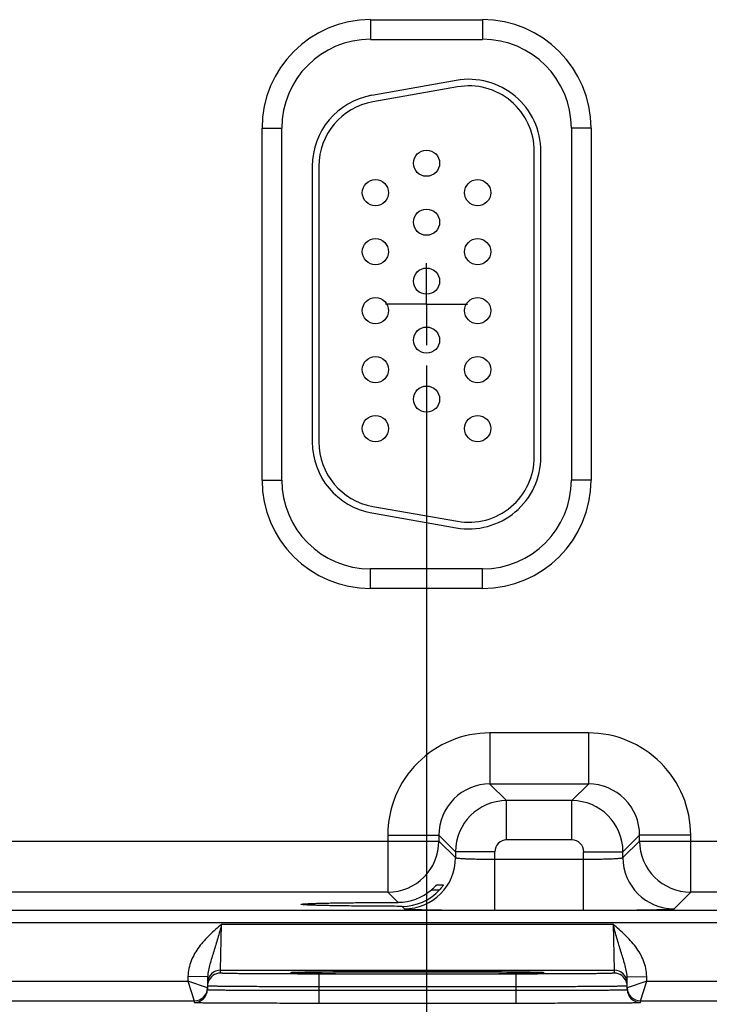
# Model space of a CAD drawing. Header units: inches. Extents: x 0 to 34, y 0 to 22.
# Tile 23 of 42: x 15.4 to 17.5, y 8.1 to 11.1. Entities that reach past the tile are written whole.
import ezdxf

# ---------------------------------------------------------------- set-up
doc = ezdxf.new("R2010")
doc.units = ezdxf.units.IN
doc.header["$LTSCALE"] = 1.87
doc.header["$MEASUREMENT"] = 0
doc.linetypes.add('CENTER', pattern=[0.6, 0.375, -0.075, 0.075, -0.075])
doc.layers.get('0').update_dxf_attribs({"linetype": 'CONTINUOUS'})
doc.layers.add('02___PRT_ALL_AXES', color=7, linetype='CONTINUOUS')
doc.layers.add('DIMENSIONS', color=7, linetype='CONTINUOUS')
doc.styles.get("Standard").update_dxf_attribs({"font": 'txt', "width": 0.8})
doc.dimstyles.new('DIMSTYLE_1', dxfattribs={"dimtxt": 0.125, "dimasz": 0.18, "dimexe": 0.125, "dimexo": 0.0625, "dimgap": 0.09, "dimtad": 0, "dimtih": 1, "dimtoh": 1, "dimlfac": 0.5, "dimzin": 4, "dimdsep": 46, "dimtxsty": 'STANDARD', "dimblk": '_FILLED', "dimblk1": '_FILLED', "dimblk2": '_FILLED', "dimcen": 0.09, "dimadec": 0, "dimazin": 0, "dimtp": 0.01, "dimtm": 0.01, "dimtfac": 1, "dimtofl": 0, "dimtmove": 0, "dimatfit": 3, "dimldrblk": '_FILLED', "dimfxl": 1, "dimtolj": 1, "dimtzin": 4, "dimarcsym": 0})

# ---------------------------------------------------------------- blocks, each defined once
blk = doc.blocks.new('*D34')
at = {"layer": 'DIMENSIONS', "color": 2, "linetype": 'CONTINUOUS'}
blk.add_line((16.6121, 10.0877), (16.6121, 7.4462), dxfattribs=at)
at = {"layer": 'DIMENSIONS', "color": 2, "linetype": 'CONTINUOUS', "insert": (16.5496, 7.3837), "char_height": 0.125, "width": 1.225, "attachment_point": 3, "rotation": 90, "line_spacing_factor": 0.9}
blk.add_mtext('5.82{\\Ftxt.shx;\\W1.000000;\\H0.125000; }[147.7]', dxfattribs=at)
blk = doc.blocks.new('_FILLED')
at = {"color": 0, "linetype": 'BYBLOCK'}
blk.add_solid([(0, 0), (-1, 0.174), (-1, -0.174)], dxfattribs=at)
blk = doc.blocks.new('*D35')
at = {"layer": 'DIMENSIONS', "color": 2, "linetype": 'CONTINUOUS'}
blk.add_line((18.7221, 10.0877), (18.7221, 7.4462), dxfattribs=at)
at = {"layer": 'DIMENSIONS', "color": 2, "linetype": 'CONTINUOUS', "insert": (18.6596, 7.3837), "char_height": 0.125, "width": 1.225, "attachment_point": 3, "rotation": 90, "line_spacing_factor": 0.9}
blk.add_mtext('6.87{\\Ftxt.shx;\\W1.000000;\\H0.125000; }[174.5]', dxfattribs=at)
blk = doc.blocks.new('*D36')
at = {"layer": 'DIMENSIONS', "color": 2, "linetype": 'CONTINUOUS'}
blk.add_line((20.8321, 10.0877), (20.8321, 7.4462), dxfattribs=at)
at = {"layer": 'DIMENSIONS', "color": 2, "linetype": 'CONTINUOUS', "insert": (20.7696, 7.3837), "char_height": 0.125, "width": 1.225, "attachment_point": 3, "rotation": 90, "line_spacing_factor": 0.9}
blk.add_mtext('7.93{\\Ftxt.shx;\\W1.000000;\\H0.125000; }[201.3]', dxfattribs=at)
blk = doc.blocks.new('*D37')
at = {"layer": 'DIMENSIONS', "color": 2, "linetype": 'CONTINUOUS'}
blk.add_line((21.8871, 10.4678), (21.8871, 7.4462), dxfattribs=at)
at = {"layer": 'DIMENSIONS', "color": 2, "linetype": 'CONTINUOUS', "insert": (21.8246, 7.3837), "char_height": 0.125, "width": 1.225, "attachment_point": 3, "rotation": 90, "line_spacing_factor": 0.9}
blk.add_mtext('8.45{\\Ftxt.shx;\\W1.000000;\\H0.125000; }[214.7]', dxfattribs=at)
blk = doc.blocks.new('*D38')
at = {"layer": 'DIMENSIONS', "color": 2, "linetype": 'CONTINUOUS'}
blk.add_line((22.9421, 10.0877), (22.9421, 7.4462), dxfattribs=at)
at = {"layer": 'DIMENSIONS', "color": 2, "linetype": 'CONTINUOUS', "insert": (22.8796, 7.3837), "char_height": 0.125, "width": 1.225, "attachment_point": 3, "rotation": 90, "line_spacing_factor": 0.9}
blk.add_mtext('8.98{\\Ftxt.shx;\\W1.000000;\\H0.125000; }[228.1]', dxfattribs=at)
blk = doc.blocks.new('*D39')
at = {"layer": 'DIMENSIONS', "color": 2, "linetype": 'CONTINUOUS'}
blk.add_line((25.0521, 10.0877), (25.0521, 7.4462), dxfattribs=at)
at = {"layer": 'DIMENSIONS', "color": 2, "linetype": 'CONTINUOUS', "insert": (24.9896, 7.3837), "char_height": 0.125, "width": 1.325, "attachment_point": 3, "rotation": 90, "line_spacing_factor": 0.9}
blk.add_mtext('10.04{\\Ftxt.shx;\\W1.000000;\\H0.125000; }[254.9]', dxfattribs=at)
blk = doc.blocks.new('*D40')
at = {"layer": 'DIMENSIONS', "color": 2, "linetype": 'CONTINUOUS'}
blk.add_line((27.1621, 10.0877), (27.1621, 7.4462), dxfattribs=at)
at = {"layer": 'DIMENSIONS', "color": 2, "linetype": 'CONTINUOUS', "insert": (27.0996, 7.3837), "char_height": 0.125, "width": 1.325, "attachment_point": 3, "rotation": 90, "line_spacing_factor": 0.9}
blk.add_mtext('11.09{\\Ftxt.shx;\\W1.000000;\\H0.125000; }[281.7]', dxfattribs=at)
blk = doc.blocks.new('*D41')
at = {"layer": 'DIMENSIONS', "color": 2, "linetype": 'CONTINUOUS'}
blk.add_line((29.2721, 10.0877), (29.2721, 7.4462), dxfattribs=at)
at = {"layer": 'DIMENSIONS', "color": 2, "linetype": 'CONTINUOUS', "insert": (29.2096, 7.3837), "char_height": 0.125, "width": 1.325, "attachment_point": 3, "rotation": 90, "line_spacing_factor": 0.9}
blk.add_mtext('12.15{\\Ftxt.shx;\\W1.000000;\\H0.125000; }[308.5]', dxfattribs=at)

msp = doc.modelspace()

# ---------------------------------------------------------------- linework, layer by layer
at = {"color": 7, "linetype": 'CONTINUOUS'}
for p, q in [((16.4411, 11.1433), (16.4411, 11.0833)), ((16.4411, 11.1433), (16.7831, 11.1433)), ((16.7831, 11.1433), (16.7831, 11.0833)), ((16.4411, 11.0833), (16.7831, 11.0833)), ((16.7029, 10.9579), (16.4449, 10.9124)), ((16.7063, 10.9382), (16.4483, 10.8927)), ((16.11, 9.7383), (16.11, 10.8123)), ((16.11, 10.8123), (16.17, 10.8123)), ((16.17, 9.7383), (16.17, 10.8123)), ((17.1141, 10.8123), (17.0541, 10.8123)), ((17.0541, 10.8123), (17.0541, 9.7383)), ((17.1141, 10.8123), (17.1141, 9.7383)), ((16.9411, 9.8093), (16.9411, 10.7413)), ((16.9611, 9.8093), (16.9611, 10.7413)), ((16.2631, 10.6958), (16.2631, 9.8547)), ((16.2831, 10.6958), (16.2831, 9.8547)), ((16.11, 9.7383), (16.17, 9.7383)), ((17.1141, 9.7383), (17.0541, 9.7383)), ((16.4483, 9.6578), (16.7063, 9.6123)), ((16.4449, 9.6381), (16.7029, 9.5926)), ((16.7831, 9.4672), (16.4411, 9.4672)), ((16.4411, 9.4072), (16.4411, 9.4672)), ((16.7831, 9.4072), (16.7831, 9.4672)), ((16.7831, 9.4072), (16.4411, 9.4072)), ((17.1064, 8.9665), (16.8057, 8.9665)), ((16.8057, 8.9665), (16.8057, 8.8105)), ((17.1064, 8.9665), (17.1064, 8.8105)), ((17.1064, 8.8105), (16.8057, 8.8105)), ((16.8057, 8.8105), (16.8565, 8.7598)), ((17.1064, 8.8105), (17.0557, 8.7598)), ((17.0557, 8.7598), (16.8565, 8.7598)), ((16.8565, 8.6398), (16.8565, 8.7598)), ((17.0557, 8.6398), (17.0557, 8.7598)), ((15.1524, 8.6365), (16.6498, 8.6365)), ((16.4938, 8.6546), (16.6498, 8.6546)), ((16.4938, 8.6546), (16.4938, 8.4805)), ((16.6498, 8.6546), (16.7005, 8.6038)), ((16.6498, 8.6546), (16.6498, 8.6365)), ((16.6498, 8.6365), (16.7005, 8.5858)), ((17.0557, 8.6398), (16.8565, 8.6398)), ((17.2624, 8.6546), (17.2116, 8.6038)), ((17.2116, 8.5858), (17.2624, 8.6365)), ((17.4183, 8.6546), (17.2624, 8.6546)), ((17.2624, 8.6365), (17.2624, 8.6546)), ((17.2624, 8.6365), (18.7598, 8.6365)), ((17.4183, 8.4805), (17.4183, 8.6546)), ((16.8205, 8.6038), (16.7005, 8.6038)), ((16.7005, 8.6038), (16.7005, 8.5858)), ((16.8205, 8.4251), (16.8205, 8.6038)), ((17.0916, 8.6038), (17.2116, 8.6038)), ((17.0916, 8.4251), (17.0916, 8.6038)), ((17.2116, 8.5858), (17.2116, 8.6038)), ((16.8205, 8.581), (17.0916, 8.581)), ((16.4938, 8.4805), (15.3083, 8.4805)), ((16.4938, 8.4805), (16.525, 8.4493)), ((16.6272, 8.4875), (16.6519, 8.4875)), ((16.6433, 8.503), (16.6639, 8.503)), ((16.6639, 8.503), (16.6638, 8.5028)), ((17.3676, 8.4298), (17.4183, 8.4805)), ((18.6038, 8.4805), (17.4183, 8.4805)), ((30.1415, 8.4249), (13.441, 8.4249)), ((16.5373, 8.4371), (16.5446, 8.4298)), ((16.8205, 8.4251), (17.0916, 8.4251)), ((30.1415, 8.3869), (13.441, 8.3869)), ((15.9836, 8.2426), (15.9867, 8.3826)), ((15.9867, 8.3826), (17.1814, 8.3826)), ((17.1814, 8.3826), (17.1845, 8.2426)), ((15.9834, 8.2332), (15.9836, 8.2426)), ((15.9836, 8.2426), (17.1845, 8.2426)), ((16.2026, 8.2348), (16.204, 8.2349)), ((16.2257, 8.2356), (16.2028, 8.2349)), ((16.204, 8.2349), (16.2056, 8.235)), ((16.2056, 8.235), (16.2076, 8.2351)), ((16.2076, 8.2351), (16.2113, 8.2352)), ((16.2113, 8.2352), (16.2173, 8.2354)), ((16.2173, 8.2354), (16.2267, 8.2356)), ((16.2267, 8.2356), (16.2436, 8.2359)), ((16.2436, 8.2359), (16.2655, 8.2362)), ((16.2655, 8.2362), (16.2933, 8.2365)), ((16.2933, 8.2365), (16.3241, 8.2368)), ((16.3241, 8.2368), (16.3633, 8.2371)), ((16.3633, 8.2371), (16.4104, 8.2373)), ((16.4104, 8.2373), (16.4557, 8.2375)), ((16.4557, 8.2375), (16.507, 8.2376)), ((16.507, 8.2376), (16.5647, 8.2377)), ((16.5647, 8.2377), (16.6203, 8.2377)), ((16.6203, 8.2377), (16.6787, 8.2376)), ((16.6787, 8.2376), (16.7309, 8.2374)), ((16.7309, 8.2374), (16.7773, 8.2372)), ((16.7773, 8.2372), (16.8175, 8.237)), ((16.8175, 8.237), (16.8569, 8.2367)), ((16.8569, 8.2367), (16.8889, 8.2364)), ((16.8889, 8.2364), (16.9142, 8.2361)), ((16.9142, 8.2361), (16.9336, 8.2357)), ((16.9336, 8.2357), (16.9464, 8.2355)), ((16.9654, 8.2349), (16.9427, 8.2356)), ((16.9464, 8.2355), (16.953, 8.2353)), ((16.953, 8.2353), (16.9572, 8.2352)), ((16.9572, 8.2352), (16.9606, 8.2351)), ((16.9606, 8.2351), (16.9625, 8.235)), ((16.9625, 8.235), (16.964, 8.2349)), ((17.1845, 8.2426), (17.1847, 8.2332)), ((15.1744, 8.2087), (15.8837, 8.2087)), ((15.8839, 8.2231), (15.8837, 8.2087)), ((15.9433, 8.188), (15.8837, 8.2087)), ((15.8837, 8.2087), (15.9033, 8.1487)), ((15.9439, 8.222), (15.8839, 8.2231)), ((15.9439, 8.222), (15.9432, 8.183)), ((16.8848, 8.2306), (16.2833, 8.2306)), ((16.2833, 8.2306), (16.2833, 8.1913)), ((16.8848, 8.2306), (16.8848, 8.1913)), ((17.2242, 8.222), (17.2842, 8.2231)), ((17.2249, 8.183), (17.2242, 8.222)), ((17.2844, 8.2087), (17.2248, 8.188)), ((17.2648, 8.1487), (17.2844, 8.2087)), ((17.2844, 8.2087), (17.2842, 8.2231)), ((17.2844, 8.2087), (17.9937, 8.2087)), ((16.2833, 8.1913), (16.2832, 8.1814)), ((16.2832, 8.1814), (16.885, 8.1814)), ((16.2832, 8.1814), (16.2832, 8.1421)), ((16.8848, 8.1913), (16.2833, 8.1913)), ((16.8848, 8.1913), (16.885, 8.1814)), ((16.885, 8.1814), (16.885, 8.1421)), ((15.1548, 8.1487), (15.9033, 8.1487)), ((15.9033, 8.1487), (15.9032, 8.1437)), ((17.2648, 8.1487), (18.0133, 8.1487)), ((17.2649, 8.1437), (17.2648, 8.1487)), ((16.2832, 8.1421), (16.885, 8.1421))]:
    msp.add_line(p, q, dxfattribs=at)
for points in [[(16.201, 8.2347), (16.2011, 8.2347), (16.2013, 8.2348), (16.2017, 8.2348), (16.2021, 8.2348), (16.2026, 8.2348)], [(16.964, 8.2349), (16.9653, 8.2349), (16.9658, 8.2348), (16.9663, 8.2348), (16.9666, 8.2348), (16.9669, 8.2348), (16.967, 8.2347)]]:
    msp.add_lwpolyline(points, dxfattribs=at)
for centre in [(16.6121, 10.7053), (16.4561, 10.6153), (16.7681, 10.6153), (16.6121, 10.5253), (16.4561, 10.4353), (16.7681, 10.4353), (16.6121, 10.3453), (16.4561, 10.2553), (16.7681, 10.2553), (16.6121, 10.1653), (16.4561, 10.0753), (16.7681, 10.0753), (16.6121, 9.9853), (16.4561, 9.8953), (16.7681, 9.8953)]:
    msp.add_circle(centre, 0.04, dxfattribs=at)
for centre, radius, start, end in [((16.4411, 10.8123), 0.3311, 90, 180), ((16.7831, 10.8123), 0.3311, 0, 90), ((16.4411, 10.8123), 0.2711, 90, 180), ((16.7831, 10.8123), 0.2711, 0, 90), ((16.7411, 10.7413), 0.22, 0, 100), ((16.7411, 10.7413), 0.2, 0, 100), ((16.4831, 10.6958), 0.22, 100, 180), ((16.4831, 10.6958), 0.2, 100, 180), ((16.4831, 9.8547), 0.22, 180, 260), ((16.4831, 9.8547), 0.2, 180, 260), ((16.7411, 9.8093), 0.22, 260, 360), ((16.7411, 9.8093), 0.2, 260, 360), ((16.4411, 9.7383), 0.3311, 180, 270), ((16.4411, 9.7383), 0.2711, 180, 270), ((16.7831, 9.7383), 0.3311, 270, 360), ((16.7831, 9.7383), 0.2711, 270, 360), ((16.8057, 8.6546), 0.3119, 89.9965, 180.0035), ((17.1064, 8.6546), 0.3119, 359.9966, 90.0034), ((16.8057, 8.6547), 0.1559, 89.9717, 180.0282), ((17.1065, 8.6547), 0.1559, 359.9717, 90.0282), ((16.8565, 8.6038), 0.156, 90.0148, 179.9847), ((17.0556, 8.6038), 0.156, 0.0148, 89.9847), ((16.4938, 8.6366), 0.156, 270.0209, 359.9791), ((16.8565, 8.6038), 0.036, 89.9965, 180.0035), ((17.0557, 8.6038), 0.036, 359.9965, 90.0035), ((17.4184, 8.6366), 0.156, 180.0209, 269.9791), ((16.5445, 8.5858), 0.156, 270.0209, 359.9791), ((17.3676, 8.5858), 0.156, 180.0209, 269.9791), ((16.5245, 8.6066), 0.1572, 270.194, 310.7846), ((16.5377, 8.5918), 0.1547, 269.8484, 317.6119), ((15.9836, 8.2026), 0.04, 89.9997, 179.0001), ((17.1845, 8.2026), 0.04, 0.9999, 90.0003), ((15.9836, 8.1932), 0.0402, 161.2521, 178.9472), ((15.9834, 8.1932), 0.04, 89.9993, 161.1986), ((17.1847, 8.1932), 0.04, 18.8014, 90.0007), ((17.1845, 8.1932), 0.0402, 1.0528, 18.7479), ((15.9032, 8.1837), 0.04, 269.9997, 358.9997), ((15.9033, 8.1887), 0.04, 269.9997, 358.9997), ((15.9033, 8.1887), 0.0401, 351.8201, 358.9927), ((17.2648, 8.1887), 0.0401, 181.0074, 188.1804), ((17.2648, 8.1887), 0.04, 181.0003, 270.0003), ((17.2649, 8.1837), 0.04, 181.0003, 270.0003)]:
    msp.add_arc(centre, radius, start, end, dxfattribs=at)
for points, knots in [([(16.7005, 8.5858), (16.7006, 8.5857), (16.7008, 8.5855), (16.7014, 8.5853), (16.7022, 8.585), (16.7038, 8.5847), (16.7065, 8.5843), (16.7106, 8.5839), (16.7157, 8.5835), (16.7218, 8.5831), (16.7288, 8.5827), (16.7366, 8.5824), (16.7453, 8.5821), (16.7582, 8.5817), (16.7756, 8.5814), (16.7976, 8.5811), (16.8128, 8.581), (16.8205, 8.581)], [0, 0, 0, 0, 0.0028, 0.007571, 0.014536, 0.023747, 0.048912, 0.082936, 0.125538, 0.176336, 0.234864, 0.30058, 0.372871, 0.451062, 0.622161, 0.807461, 1, 1, 1, 1]), ([(17.0916, 8.581), (17.0994, 8.581), (17.1145, 8.5811), (17.1365, 8.5814), (17.1539, 8.5817), (17.1668, 8.5821), (17.1755, 8.5824), (17.1834, 8.5827), (17.1904, 8.5831), (17.1965, 8.5835), (17.2016, 8.5839), (17.2056, 8.5843), (17.2083, 8.5847), (17.21, 8.585), (17.2108, 8.5853), (17.2113, 8.5855), (17.2116, 8.5857), (17.2116, 8.5858)], [0, 0, 0, 0, 0.192539, 0.377839, 0.548938, 0.627129, 0.69942, 0.765136, 0.823664, 0.874462, 0.917064, 0.951088, 0.976253, 0.985464, 0.992429, 0.9972, 1, 1, 1, 1]), ([(16.6272, 8.4875), (16.6282, 8.4884), (16.6301, 8.4901), (16.6328, 8.4926), (16.6354, 8.4951), (16.6378, 8.4974), (16.6395, 8.4992), (16.6408, 8.5005), (16.6416, 8.5013), (16.6422, 8.502), (16.6427, 8.5025), (16.643, 8.5027), (16.6431, 8.5029), (16.6432, 8.503), (16.6433, 8.503), (16.6433, 8.503)], [0, 0, 0, 0, 0.173342, 0.342239, 0.503514, 0.653224, 0.785998, 0.843871, 0.894633, 0.937025, 0.969654, 0.981852, 0.991063, 0.997138, 1, 1, 1, 1]), ([(16.6638, 8.5028), (16.6637, 8.5025), (16.6632, 8.5018), (16.6619, 8.4998), (16.6595, 8.4966), (16.6561, 8.4922), (16.6534, 8.4891), (16.6519, 8.4875)], [0, 0, 0, 0, 0.049928, 0.132059, 0.36843, 0.667594, 1, 1, 1, 1]), ([(16.2297, 8.4432), (16.2297, 8.4433), (16.2298, 8.4434), (16.2303, 8.4436), (16.2313, 8.4439), (16.233, 8.4441), (16.2354, 8.4444), (16.2384, 8.4446), (16.2421, 8.4449), (16.2465, 8.4451), (16.2536, 8.4455), (16.2641, 8.4459), (16.2785, 8.4464), (16.2952, 8.4468), (16.3142, 8.4473), (16.3352, 8.4477), (16.3581, 8.448), (16.3828, 8.4483), (16.4186, 8.4487), (16.4662, 8.4491), (16.505, 8.4493), (16.525, 8.4493)], [0, 0, 0, 0, 0.000545, 0.001528, 0.005113, 0.010953, 0.019065, 0.02944, 0.042053, 0.056876, 0.073884, 0.114342, 0.16316, 0.219936, 0.284205, 0.355522, 0.433341, 0.517029, 0.605954, 0.796807, 1, 1, 1, 1]), ([(16.5373, 8.4371), (16.5166, 8.4372), (16.4763, 8.4373), (16.427, 8.4377), (16.3898, 8.4381), (16.364, 8.4384), (16.3401, 8.4387), (16.3181, 8.4391), (16.2983, 8.4396), (16.2808, 8.44), (16.2657, 8.4405), (16.2547, 8.4409), (16.2473, 8.4413), (16.2427, 8.4416), (16.2388, 8.4418), (16.2356, 8.4421), (16.2331, 8.4424), (16.2313, 8.4426), (16.2303, 8.4429), (16.2298, 8.4431), (16.2297, 8.4432), (16.2297, 8.4432)], [0, 0, 0, 0, 0.201685, 0.391972, 0.480884, 0.564697, 0.642725, 0.714312, 0.7789, 0.835998, 0.885101, 0.925812, 0.942934, 0.957854, 0.970539, 0.980958, 0.989089, 0.994929, 0.998498, 0.999468, 1, 1, 1, 1]), ([(16.5446, 8.4298), (16.5446, 8.4298), (16.5448, 8.4297), (16.5454, 8.4295), (16.5465, 8.4293), (16.5484, 8.4291), (16.5509, 8.4289), (16.554, 8.4286), (16.5578, 8.4284), (16.5621, 8.4282), (16.5692, 8.4279), (16.5794, 8.4275), (16.5934, 8.4271), (16.6096, 8.4268), (16.6277, 8.4264), (16.6476, 8.4261), (16.6691, 8.4259), (16.6921, 8.4256), (16.725, 8.4254), (16.7679, 8.4251), (16.8028, 8.4251), (16.8205, 8.4251)], [0, 0, 0, 0, 0.000833, 0.002206, 0.006659, 0.013424, 0.022498, 0.033865, 0.047502, 0.063379, 0.081459, 0.124054, 0.174892, 0.233495, 0.299314, 0.37173, 0.450061, 0.533571, 0.621473, 0.807113, 1, 1, 1, 1]), ([(17.0916, 8.4251), (17.1094, 8.4251), (17.1442, 8.4251), (17.1872, 8.4254), (17.22, 8.4256), (17.243, 8.4259), (17.2646, 8.4261), (17.2845, 8.4264), (17.3026, 8.4268), (17.3187, 8.4271), (17.3327, 8.4275), (17.343, 8.4279), (17.35, 8.4282), (17.3544, 8.4284), (17.3581, 8.4286), (17.3613, 8.4289), (17.3638, 8.4291), (17.3656, 8.4293), (17.3668, 8.4295), (17.3673, 8.4297), (17.3675, 8.4298), (17.3676, 8.4298)], [0, 0, 0, 0, 0.192887, 0.378527, 0.466429, 0.549939, 0.62827, 0.700686, 0.766505, 0.825108, 0.875946, 0.918541, 0.936621, 0.952498, 0.966135, 0.977502, 0.986576, 0.993341, 0.997794, 0.999167, 1, 1, 1, 1]), ([(15.9867, 8.3826), (15.9744, 8.3719), (15.9497, 8.3506), (15.9218, 8.3205), (15.9038, 8.2932), (15.8931, 8.2711), (15.886, 8.2475), (15.8841, 8.2312), (15.8839, 8.2231)], [0, 0, 0, 0, 0.250106, 0.500015, 0.625057, 0.75007, 0.875051, 1, 1, 1, 1]), ([(15.9867, 8.3825), (15.9828, 8.3683), (15.977, 8.3471), (15.9689, 8.3193), (15.9628, 8.2994), (15.9567, 8.28), (15.9508, 8.261), (15.9458, 8.2419), (15.944, 8.2287), (15.9439, 8.222)], [0, 0, 0, 0, 0.266693, 0.396035, 0.521429, 0.642945, 0.761729, 0.879894, 1, 1, 1, 1]), ([(17.2842, 8.2231), (17.284, 8.2312), (17.2822, 8.2475), (17.275, 8.2711), (17.2643, 8.2932), (17.2463, 8.3205), (17.2184, 8.3506), (17.1937, 8.3719), (17.1814, 8.3826)], [0, 0, 0, 0, 0.124944, 0.249922, 0.374933, 0.499972, 0.749883, 1, 1, 1, 1]), ([(17.2242, 8.222), (17.2241, 8.2287), (17.2223, 8.2419), (17.2173, 8.261), (17.2114, 8.28), (17.2053, 8.2994), (17.1992, 8.3193), (17.1911, 8.3471), (17.1853, 8.3683), (17.1814, 8.3826)], [0, 0, 0, 0, 0.120104, 0.238267, 0.357051, 0.478567, 0.603962, 0.733306, 1, 1, 1, 1]), ([(16.2028, 8.2349), (16.2019, 8.2349), (16.2006, 8.2348), (16.1991, 8.2347), (16.1982, 8.2346), (16.1975, 8.2345), (16.197, 8.2345), (16.1968, 8.2344), (16.1966, 8.2343), (16.1966, 8.2343)], [0, 0, 0, 0, 0.433646, 0.604436, 0.744455, 0.853681, 0.932196, 0.980314, 1, 1, 1, 1]), ([(16.1966, 8.2343), (16.1966, 8.2343), (16.1967, 8.2342), (16.197, 8.2341), (16.1975, 8.2341), (16.1982, 8.234), (16.199, 8.2339), (16.2006, 8.2338), (16.2018, 8.2337), (16.2027, 8.2337)], [0, 0, 0, 0, 0.019719, 0.067814, 0.146291, 0.255485, 0.39549, 0.566285, 1, 1, 1, 1]), ([(16.9427, 8.2356), (16.9233, 8.236), (16.8758, 8.2366), (16.794, 8.2372), (16.694, 8.2376), (16.5845, 8.2377), (16.4749, 8.2376), (16.3748, 8.2372), (16.2928, 8.2366), (16.2452, 8.236), (16.2257, 8.2356)], [0, 0, 0, 0, 0.081205, 0.198703, 0.34232, 0.499617, 0.656968, 0.800741, 0.918483, 1, 1, 1, 1]), ([(16.9715, 8.2343), (16.9715, 8.2343), (16.9714, 8.2344), (16.9711, 8.2345), (16.9706, 8.2345), (16.9699, 8.2346), (16.9691, 8.2347), (16.9675, 8.2348), (16.9663, 8.2348), (16.9654, 8.2349)], [0, 0, 0, 0, 0.01972, 0.067826, 0.146319, 0.255527, 0.395541, 0.566335, 1, 1, 1, 1]), ([(16.9654, 8.2337), (16.9663, 8.2337), (16.9675, 8.2338), (16.9691, 8.2339), (16.9699, 8.234), (16.9706, 8.2341), (16.9711, 8.2341), (16.9714, 8.2342), (16.9715, 8.2343), (16.9715, 8.2343)], [0, 0, 0, 0, 0.433718, 0.604513, 0.744518, 0.853711, 0.932187, 0.980281, 1, 1, 1, 1]), ([(16.2833, 8.2306), (16.2638, 8.2306), (16.2256, 8.2306), (16.1784, 8.2308), (16.1424, 8.2309), (16.1172, 8.231), (16.0936, 8.2312), (16.0719, 8.2314), (16.0522, 8.2315), (16.0347, 8.2317), (16.0216, 8.2319), (16.0124, 8.2321), (16.0064, 8.2322), (16.0012, 8.2323), (15.9965, 8.2324), (15.9926, 8.2326), (15.9894, 8.2327), (15.9872, 8.2328), (15.9857, 8.2329), (15.9849, 8.233), (15.9843, 8.233), (15.9838, 8.2331), (15.9836, 8.2331), (15.9834, 8.2332), (15.9834, 8.2332)], [0, 0, 0, 0, 0.195093, 0.382688, 0.4714, 0.555569, 0.634386, 0.707089, 0.77298, 0.831424, 0.881858, 0.903917, 0.923799, 0.941455, 0.956844, 0.969929, 0.980679, 0.989069, 0.992374, 0.995082, 0.997194, 0.998709, 0.999633, 1, 1, 1, 1]), ([(16.2027, 8.2337), (16.2052, 8.2336), (16.2111, 8.2334), (16.2265, 8.233), (16.2524, 8.2325), (16.2908, 8.2321), (16.3381, 8.2317), (16.3927, 8.2313), (16.4756, 8.231), (16.5841, 8.2308), (16.6925, 8.231), (16.7754, 8.2313), (16.8301, 8.2317), (16.8773, 8.2321), (16.9157, 8.2325), (16.9416, 8.233), (16.957, 8.2334), (16.9629, 8.2336), (16.9654, 8.2337)], [0, 0, 0, 0, 0.009733, 0.023176, 0.060749, 0.111598, 0.174181, 0.246609, 0.326696, 0.500002, 0.673307, 0.753394, 0.825822, 0.888405, 0.939252, 0.976824, 0.990267, 1, 1, 1, 1]), ([(17.1847, 8.2332), (17.1847, 8.2332), (17.1845, 8.2331), (17.1843, 8.2331), (17.1838, 8.233), (17.1832, 8.233), (17.1824, 8.2329), (17.181, 8.2328), (17.1787, 8.2327), (17.1755, 8.2326), (17.1716, 8.2324), (17.167, 8.2323), (17.1617, 8.2322), (17.1557, 8.2321), (17.1465, 8.2319), (17.1334, 8.2317), (17.1159, 8.2315), (17.0962, 8.2314), (17.0745, 8.2312), (17.0509, 8.231), (17.0257, 8.2309), (16.9897, 8.2308), (16.9426, 8.2306), (16.9043, 8.2306), (16.8848, 8.2306)], [0, 0, 0, 0, 0.000367, 0.001291, 0.002806, 0.004918, 0.007626, 0.010931, 0.019321, 0.030071, 0.043156, 0.058545, 0.076201, 0.096083, 0.118142, 0.168576, 0.22702, 0.292911, 0.365614, 0.444431, 0.5286, 0.617312, 0.804907, 1, 1, 1, 1]), ([(15.9432, 8.183), (15.9432, 8.183), (15.9434, 8.1829), (15.9437, 8.1829), (15.9442, 8.1828), (15.9449, 8.1828), (15.9459, 8.1827), (15.947, 8.1827), (15.9483, 8.1826), (15.9505, 8.1825), (15.9537, 8.1825), (15.9581, 8.1824), (15.9633, 8.1823), (15.9693, 8.1822), (15.9761, 8.1821), (15.9866, 8.1819), (16.0014, 8.1818), (16.0212, 8.1817), (16.0435, 8.1815), (16.0682, 8.1814), (16.0949, 8.1814), (16.1234, 8.1813), (16.1643, 8.1813), (16.2177, 8.1813), (16.261, 8.1813), (16.2832, 8.1814)], [0, 0, 0, 0, 0.000343, 0.001258, 0.002769, 0.004877, 0.007583, 0.010886, 0.014783, 0.019274, 0.030023, 0.043108, 0.058497, 0.076155, 0.096038, 0.118099, 0.168538, 0.226987, 0.292883, 0.365592, 0.444414, 0.528589, 0.617304, 0.804905, 1, 1, 1, 1]), ([(16.2833, 8.1913), (16.2612, 8.1913), (16.2179, 8.1915), (16.1644, 8.1917), (16.1236, 8.1918), (16.0951, 8.192), (16.0684, 8.1922), (16.0437, 8.1923), (16.0214, 8.1925), (16.0016, 8.1927), (15.9867, 8.1929), (15.9763, 8.193), (15.9695, 8.1931), (15.9635, 8.1932), (15.9583, 8.1933), (15.9539, 8.1934), (15.9507, 8.1935), (15.9485, 8.1936), (15.9472, 8.1936), (15.946, 8.1937), (15.9451, 8.1937), (15.9444, 8.1938), (15.9439, 8.1938), (15.9436, 8.1939), (15.9434, 8.1939), (15.9434, 8.1939)], [0, 0, 0, 0, 0.195104, 0.382709, 0.471426, 0.555601, 0.634423, 0.707132, 0.773029, 0.831478, 0.881918, 0.90398, 0.923864, 0.941522, 0.956912, 0.969998, 0.980748, 0.985238, 0.989136, 0.992438, 0.995144, 0.997251, 0.998759, 0.99967, 1, 1, 1, 1]), ([(17.2247, 8.1939), (17.2247, 8.1939), (17.2245, 8.1939), (17.2242, 8.1938), (17.2237, 8.1938), (17.223, 8.1937), (17.2221, 8.1937), (17.221, 8.1936), (17.2196, 8.1936), (17.2175, 8.1935), (17.2143, 8.1934), (17.2098, 8.1933), (17.2046, 8.1932), (17.1986, 8.1931), (17.1918, 8.193), (17.1814, 8.1929), (17.1665, 8.1927), (17.1467, 8.1925), (17.1244, 8.1923), (17.0998, 8.1922), (17.073, 8.192), (17.0445, 8.1918), (17.0037, 8.1917), (16.9503, 8.1915), (16.9069, 8.1913), (16.8848, 8.1913)], [0, 0, 0, 0, 0.00033, 0.001241, 0.002749, 0.004856, 0.007562, 0.010864, 0.014762, 0.019252, 0.030002, 0.043087, 0.058478, 0.076136, 0.09602, 0.118081, 0.168521, 0.226971, 0.292867, 0.365577, 0.444399, 0.528574, 0.617291, 0.804896, 1, 1, 1, 1]), ([(16.885, 8.1814), (16.9071, 8.1813), (16.9504, 8.1813), (17.0039, 8.1813), (17.0447, 8.1813), (17.0732, 8.1814), (17.0999, 8.1814), (17.1246, 8.1815), (17.1469, 8.1817), (17.1667, 8.1818), (17.1816, 8.1819), (17.192, 8.1821), (17.1988, 8.1822), (17.2048, 8.1823), (17.21, 8.1824), (17.2144, 8.1825), (17.2177, 8.1825), (17.2198, 8.1826), (17.2211, 8.1827), (17.2223, 8.1827), (17.2232, 8.1828), (17.2239, 8.1828), (17.2244, 8.1829), (17.2247, 8.1829), (17.2249, 8.183), (17.2249, 8.183)], [0, 0, 0, 0, 0.195095, 0.382696, 0.471411, 0.555586, 0.634408, 0.707117, 0.773013, 0.831462, 0.881901, 0.903962, 0.923845, 0.941503, 0.956892, 0.969977, 0.980726, 0.985217, 0.989114, 0.992417, 0.995123, 0.997231, 0.998742, 0.999657, 1, 1, 1, 1]), ([(15.9032, 8.1437), (15.9032, 8.1437), (15.9033, 8.1437), (15.9034, 8.1437), (15.9035, 8.1436), (15.9038, 8.1436), (15.9043, 8.1436), (15.9051, 8.1435), (15.9062, 8.1435), (15.9074, 8.1435), (15.9089, 8.1434), (15.9113, 8.1434), (15.9149, 8.1433), (15.9199, 8.1432), (15.9257, 8.1432), (15.9324, 8.1431), (15.94, 8.143), (15.9517, 8.1429), (15.9683, 8.1428), (15.9904, 8.1427), (16.0153, 8.1425), (16.0429, 8.1424), (16.0727, 8.1423), (16.1046, 8.1422), (16.1382, 8.1422), (16.1732, 8.1421), (16.2217, 8.1421), (16.2584, 8.1421), (16.2832, 8.1421)], [0, 0, 0, 0, 0.000092, 0.000323, 0.000702, 0.001231, 0.002737, 0.004843, 0.007547, 0.010849, 0.014746, 0.019237, 0.029986, 0.043073, 0.058463, 0.076123, 0.096008, 0.118071, 0.168514, 0.226966, 0.292866, 0.365578, 0.444402, 0.528578, 0.617296, 0.7097, 0.8049, 1, 1, 1, 1]), ([(16.885, 8.1421), (16.9097, 8.1421), (16.9464, 8.1421), (16.9949, 8.1421), (17.0299, 8.1422), (17.0635, 8.1422), (17.0954, 8.1423), (17.1252, 8.1424), (17.1528, 8.1425), (17.1777, 8.1427), (17.1999, 8.1428), (17.2164, 8.1429), (17.2281, 8.143), (17.2357, 8.1431), (17.2424, 8.1432), (17.2482, 8.1432), (17.2532, 8.1433), (17.2568, 8.1434), (17.2592, 8.1434), (17.2607, 8.1435), (17.2619, 8.1435), (17.263, 8.1435), (17.2638, 8.1436), (17.2643, 8.1436), (17.2646, 8.1436), (17.2647, 8.1437), (17.2648, 8.1437), (17.2649, 8.1437), (17.2649, 8.1437)], [0, 0, 0, 0, 0.1951, 0.2903, 0.382704, 0.471422, 0.555598, 0.634422, 0.707134, 0.773034, 0.831486, 0.881929, 0.903992, 0.923877, 0.941537, 0.956927, 0.970014, 0.980763, 0.985254, 0.989151, 0.992453, 0.995157, 0.997263, 0.998769, 0.999298, 0.999677, 0.999908, 1, 1, 1, 1])]:
    msp.add_open_spline(points, degree=3, knots=knots, dxfattribs=at)
at = {"layer": '02___PRT_ALL_AXES', "color": 7, "linetype": 'CENTER'}
for q in [(16.6121, 10.4003), (16.487, 10.2753), (16.6121, 10.1502), (16.7371, 10.2753)]:
    msp.add_line((16.6121, 10.2753), q, dxfattribs=at)

# ---------------------------------------------------------------- dimensions: what is measured, and where the dimension line sits
at = {"layer": 'DIMENSIONS', "color": 2, "linetype": 'CONTINUOUS'}
for feature_location, offset, origin, picture, middle in [((21.8871, 10.4678), (0, -3.0215), (4.9819, 10.5303), '*D37', (21.8871, 6.7712)), ((16.6121, 10.0877), (0, -2.6415), (4.9819, 10.1502), '*D34', (16.6121, 6.7712)), ((18.7221, 10.0877), (0, -2.6415), (4.9819, 10.1502), '*D35', (18.7221, 6.7712)), ((20.8321, 10.0877), (0, -2.6415), (4.9819, 10.1502), '*D36', (20.8321, 6.7712)), ((22.9421, 10.0877), (0, -2.6415), (4.9819, 10.1502), '*D38', (22.9421, 6.7712)), ((25.0521, 10.0877), (0, -2.6415), (4.9819, 10.1502), '*D39', (25.0521, 6.7212)), ((27.1621, 10.0877), (0, -2.6415), (4.9819, 10.1502), '*D40', (27.1621, 6.7212)), ((29.2721, 10.0877), (0, -2.6415), (4.9819, 10.1502), '*D41', (29.2721, 6.7212))]:
    dim = msp.add_ordinate_dim(feature_location=feature_location, offset=offset, dtype=1, origin=origin, dimstyle='DIMSTYLE_1', override={"dimtad": 1, "dimtih": 0, "dimtoh": 0}, dxfattribs=at)
    dim.commit()
    dim.dimension.update_dxf_attribs({"geometry": picture, "text_midpoint": middle})

doc.saveas('drawing.dxf')
